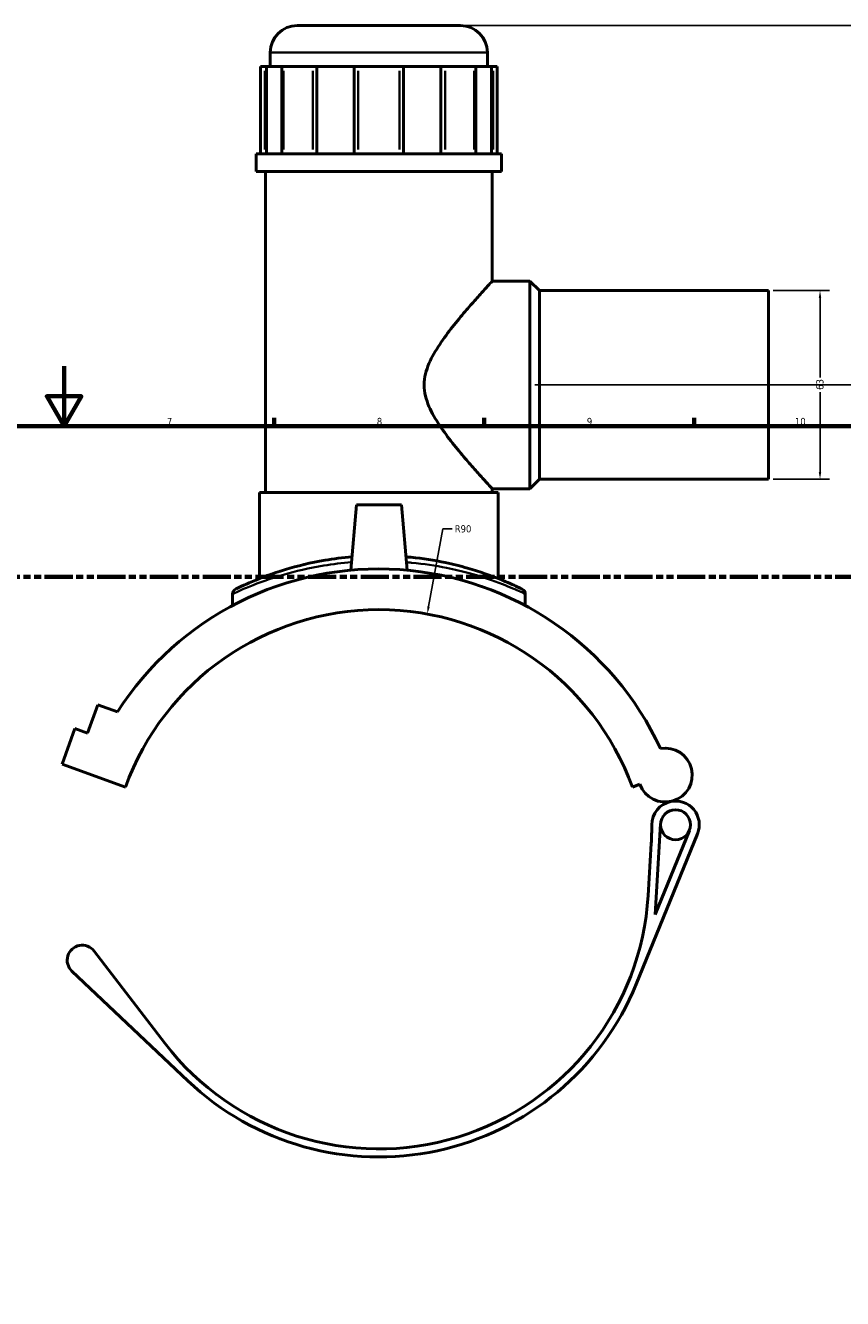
# Model space of a CAD drawing. Header units: millimetres. Extents: x -80 to 1310, y -131 to 1558.
# Tile 5 of 8: x 408 to 680, y 283 to 708. Entities that reach past the tile are written whole.
import ezdxf

# ---------------------------------------------------------------- set-up
doc = ezdxf.new("R2010")
doc.units = ezdxf.units.MM
doc.linetypes.add('DOUBLE_DASH_CHAIN', pattern=[1.2403, 0.6614, -0.0827, 0.1654, -0.0827, 0.1654, -0.0827])
for name, color, linetype, lineweight in [('Border (ANSI)', 7, 'Continuous', 70), ('Dimension (ANSI)', 7, 'Continuous', 25), ('Section Line (ANSI)', 7, 'DOUBLE_DASH_CHAIN', 70), ('Visible (ANSI)', 7, 'Continuous', 50), ('Visible Narrow (ANSI)', 7, 'Continuous', 35)]:
    doc.layers.add(name, color=color, linetype=linetype, lineweight=lineweight)
doc.styles.add('Note Text (ANSI)', font='tahoma.ttf')
doc.dimstyles.new('Default - mm (ANSI)', dxfattribs={"dimtxt": 2.4, "dimasz": 2.5, "dimexe": 3.175, "dimexo": 1.6002, "dimgap": 0.8, "dimtad": 0, "dimtoh": 1, "dimdec": 0, "dimrnd": 1e-08, "dimzin": 4, "dimdsep": 46, "dimtxsty": 'Note Text (ANSI)', "dimcen": 0.09, "dimdle": 10, "dimclrd": 256, "dimclre": 256, "dimclrt": 5, "dimadec": 1, "dimazin": 1, "dimtfac": 1.27, "dimtofl": 0, "dimtmove": 0, "dimatfit": 3, "dimfxl": 1, "dimtolj": 1, "dimtzin": 4, "dimlwd": -1, "dimlwe": -1, "dimarcsym": 0})

# ---------------------------------------------------------------- blocks, each defined once
blk = doc.blocks.new('Borders Default Border')
at = {"layer": 'Border (ANSI)'}
for p, q in [((490.58, 574), (490.58, 576.8)), ((560.67, 574), (560.67, 576.8)), ((630.75, 574), (630.75, 576.8))]:
    blk.add_line(p, q, dxfattribs=at)
at = {"layer": 'Border (ANSI)', "flags": 128}
for points in [[(420.5, 594), (420.5, 574), (414.73, 584), (426.27, 584), (420.5, 574)], [(20, 20), (20, 574), (821, 574), (821, 20), (20, 20)]]:
    blk.add_lwpolyline(points, dxfattribs=at)
at = {"layer": 'Border (ANSI)', "color": 5, "true_color": 0x0000ff, "char_height": 2.4, "attachment_point": 7, "style": 'Note Text (ANSI)'}
for s, insert in [('7', (454.8, 574.4)), ('8', (524.84, 574.35)), ('9', (594.92, 574.35)), ('10', (664.35, 574.35))]:
    blk.add_mtext(s, dxfattribs=dict(at, insert=insert))
blk = doc.blocks.new('2dTransSection0')
at = {"layer": 'Section Line (ANSI)', "linetype": 'DOUBLE_DASH_CHAIN', "ltscale": 14.180482}
blk.add_line((220.52, 523.78), (828, 523.78), dxfattribs=at)
blk = doc.blocks.new('*D7')
at = {"layer": 'Defpoints', "color": 0, "transparency": 16777216}
for p in [(541.67, 511.32), (525.54, 422.78)]:
    blk.add_point(p, dxfattribs=at)
at = {"layer": 'Dimension (ANSI)', "transparency": 16777216}
for p, q in [((546.85, 539.72), (542.12, 513.78)), ((550.03, 539.72), (546.85, 539.72))]:
    blk.add_line(p, q, dxfattribs=at)
blk.add_solid([(541.71, 513.85), (542.53, 513.7), (541.67, 511.32)], dxfattribs=at)
at = {"layer": 'Dimension (ANSI)', "color": 5, "transparency": 16777216, "insert": (550.83, 540.97), "char_height": 2.4, "attachment_point": 1, "style": 'Note Text (ANSI)'}
blk.add_mtext('\\A1;R90', dxfattribs=at)
blk = doc.blocks.new('*D8')
at = {"layer": 'Defpoints', "color": 0, "transparency": 16777216}
for p in [(655.54, 619.28), (655.54, 556.28), (672.73, 556.28)]:
    blk.add_point(p, dxfattribs=at)
at = {"layer": 'Dimension (ANSI)', "transparency": 16777216}
for p, q in [((657.14, 619.28), (675.9, 619.28)), ((672.73, 616.78), (672.73, 590.22)), ((672.73, 558.78), (672.73, 585.34)), ((657.14, 556.28), (675.9, 556.28))]:
    blk.add_line(p, q, dxfattribs=at)
for points in [[(672.31, 616.78), (673.14, 616.78), (672.73, 619.28)], [(672.31, 558.78), (673.14, 558.78), (672.73, 556.28)]]:
    blk.add_solid(points, dxfattribs=at)
at = {"layer": 'Dimension (ANSI)', "color": 5, "transparency": 16777216, "insert": (671.48, 586.14), "char_height": 2.4, "attachment_point": 1, "rotation": 90, "style": 'Note Text (ANSI)'}
blk.add_mtext('\\A1;63', dxfattribs=at)
blk = doc.blocks.new('*D10')
at = {"layer": 'Defpoints', "color": 0, "transparency": 16777216}
for p in [(552.76, 707.78), (735.94, 707.78), (575.94, 587.78)]:
    blk.add_point(p, dxfattribs=at)
at = {"layer": 'Dimension (ANSI)', "transparency": 16777216}
for p, q in [((554.36, 707.78), (739.11, 707.78)), ((735.94, 705.28), (735.94, 652.53)), ((735.94, 590.28), (735.94, 646.02)), ((577.54, 587.78), (739.11, 587.78))]:
    blk.add_line(p, q, dxfattribs=at)
for points in [[(735.52, 705.28), (736.35, 705.28), (735.94, 707.78)], [(735.52, 590.28), (736.35, 590.28), (735.94, 587.78)]]:
    blk.add_solid(points, dxfattribs=at)
at = {"layer": 'Dimension (ANSI)', "color": 5, "transparency": 16777216, "insert": (734.69, 646.82), "char_height": 2.4, "attachment_point": 1, "rotation": 90, "style": 'Note Text (ANSI)'}
blk.add_mtext('\\A1;120', dxfattribs=at)

msp = doc.modelspace()

# ---------------------------------------------------------------- linework, layer by layer
at = {"layer": 'Visible (ANSI)'}
for p, q in [((498.31, 707.78), (552.76, 707.78)), ((489.31, 694.13), (489.31, 698.78)), ((561.76, 694.13), (561.76, 698.78)), ((486.07, 694.13), (487.44, 694.13)), ((486.07, 694.13), (486.07, 664.88)), ((488, 694.13), (487.44, 694.13)), ((493.17, 694.13), (488, 694.13)), ((488, 694.13), (488, 664.88)), ((493.17, 664.88), (493.17, 694.13)), ((493.73, 694.13), (493.17, 694.13)), ((493.73, 694.13), (503.47, 694.13)), ((504.82, 694.13), (503.47, 694.13)), ((517.29, 694.13), (504.82, 694.13)), ((504.82, 694.13), (504.82, 664.88)), ((517.29, 664.88), (517.29, 694.13)), ((518.65, 694.13), (517.29, 694.13)), ((518.65, 694.13), (532.42, 694.13)), ((533.78, 694.13), (532.42, 694.13)), ((546.25, 694.13), (533.78, 694.13)), ((533.78, 694.13), (533.78, 664.88)), ((546.25, 664.88), (546.25, 694.13)), ((547.6, 694.13), (546.25, 694.13)), ((547.6, 694.13), (557.35, 694.13)), ((557.91, 694.13), (557.35, 694.13)), ((563.07, 694.13), (557.91, 694.13)), ((557.91, 694.13), (557.91, 664.88)), ((563.07, 664.88), (563.07, 694.13)), ((563.63, 694.13), (563.07, 694.13)), ((563.63, 694.13), (565, 694.13)), ((565, 694.13), (565, 664.88)), ((566.49, 664.88), (484.59, 664.88)), ((484.59, 659.03), (484.59, 664.88)), ((566.49, 659.03), (566.49, 664.88)), ((566.49, 659.03), (484.59, 659.03)), ((487.74, 551.93), (487.74, 659.03)), ((563.34, 622.43), (563.34, 659.03)), ((563.34, 622.43), (575.94, 622.43)), ((575.94, 553.13), (575.94, 622.43)), ((579.09, 619.28), (575.94, 622.43)), ((579.09, 556.28), (579.09, 619.28)), ((579.09, 619.28), (655.54, 619.28)), ((655.54, 556.28), (655.54, 619.28)), ((563.34, 551.93), (563.34, 553.13)), ((563.34, 553.13), (575.94, 553.13)), ((579.09, 556.28), (575.94, 553.13)), ((579.09, 556.28), (655.54, 556.28)), ((565.34, 551.93), (485.74, 551.93)), ((485.74, 523.18), (485.74, 551.93)), ((565.34, 523.18), (565.34, 551.93)), ((518.04, 547.78), (516.13, 525.95)), ((533.04, 547.78), (518.04, 547.78)), ((533.04, 547.78), (534.95, 525.95)), ((476.71, 518), (476.71, 514.15)), ((574.36, 518), (574.36, 514.15)), ((428.36, 471.56), (431.81, 481.03)), ((431.81, 481.03), (438.3, 478.66)), ((419.82, 461.25), (424.13, 473.09)), ((424.13, 473.09), (428.36, 471.56)), ((419.82, 461.25), (440.96, 453.56)), ((610.11, 453.56), (612.65, 454.48)), ((611.37, 387.77), (631.85, 437.98)), ((617.7, 411.04), (619.52, 441.28)), ((629.14, 439.09), (617.7, 411.04)), ((616.42, 434.73), (615.37, 417.37)), ((454.1, 368.03), (430.5, 398.82)), ((423.1, 392.15), (461.77, 355.5))]:
    msp.add_line(p, q, dxfattribs=at)
msp.add_circle((624.51, 440.98), 5, dxfattribs=at)
for centre, radius, start, end in [((498.31, 698.78), 9, 90, 180), ((552.76, 698.78), 9, 0, 90), ((525.54, 422.78), 103.6, 24.912, 147.3545), ((478.51, 518), 1.8, 116.2825, 180), ((572.56, 518), 1.8, 0, 63.7175), ((525.54, 422.78), 90, 20, 160), ((621.1, 457.56), 9, 200, 100.2799), ((624.51, 440.98), 7.93, 101.6021, 180.4925), ((624.51, 440.98), 7.93, 337.8106, 101.6021), ((526.58, 440.13), 90, 356.5564, 0.4925), ((525.54, 422.78), 90, 217.4683, 356.5564), ((426.54, 395.78), 5, 37.4683, 226.5347), ((525.54, 422.78), 92.7, 226.5347, 337.8106)]:
    msp.add_arc(centre, radius, start, end, dxfattribs=at)
for points, knots in [([(563.34, 553.13), (563.34, 553.13), (563.11, 553.37), (562.24, 554.33), (561.58, 555.05), (559.93, 556.88), (558.93, 557.99), (556.73, 560.48), (555.53, 561.86), (553, 564.83), (551.57, 566.55), (548.66, 570.23), (547.19, 572.19), (544.46, 576.29), (543.2, 578.41), (541.29, 582.88), (540.64, 585.22), (540.64, 590.34), (541.29, 592.68), (543.2, 597.15), (544.46, 599.27), (547.19, 603.37), (548.66, 605.33), (551.57, 609.01), (553, 610.73), (555.53, 613.7), (556.73, 615.07), (558.93, 617.56), (559.93, 618.68), (561.58, 620.51), (562.24, 621.23), (563.11, 622.19), (563.34, 622.43), (563.34, 622.43)], [5.885067, 5.885067, 5.885067, 5.885067, 6.588338, 6.588338, 7.291609, 7.291609, 7.99488, 7.99488, 8.698151, 8.698151, 9.466147, 9.466147, 10.234142, 10.234142, 11.002138, 11.002138, 11.770133, 11.770133, 12.538129, 12.538129, 13.306124, 13.306124, 14.07412, 14.07412, 14.842116, 14.842116, 15.545387, 15.545387, 16.248658, 16.248658, 16.951929, 16.951929, 17.6552, 17.6552, 17.6552, 17.6552]), ([(516.52, 530.4), (513.45, 530.14), (510.45, 529.76), (502.72, 528.46), (498.24, 527.35), (489.9, 524.83), (486.18, 523.4), (480.36, 520.93), (478.45, 519.97), (477.77, 519.64), (477.71, 519.61), (477.72, 519.61)], [23.321332, 23.321332, 23.321332, 23.321332, 24.245226, 24.245226, 25.806137, 25.806137, 27.574555, 27.574555, 29.502493, 29.502493, 29.905531, 29.905531, 29.905531, 29.905531]), ([(573.36, 519.61), (573.36, 519.61), (572.79, 519.9), (570.44, 521.01), (568.46, 521.92), (562.99, 524.12), (559.33, 525.45), (552.77, 527.31), (550.3, 527.93), (544.09, 529.24), (540.22, 529.85), (535.67, 530.3), (535.11, 530.35), (534.56, 530.4)], [14.952764, 14.952764, 14.952764, 14.952764, 16.194954, 16.194954, 17.637789, 17.637789, 19.269368, 19.269368, 20.153259, 20.153259, 21.369426, 21.369426, 21.536951, 21.536951, 21.536951, 21.536951])]:
    msp.add_open_spline(points, degree=3, knots=knots, dxfattribs=at)
at = {"layer": 'Visible Narrow (ANSI)'}
for p, q in [((561.31, 698.78), (489.76, 698.78)), ((487.44, 666.34), (487.44, 692.66)), ((493.73, 692.66), (493.73, 666.34)), ((503.47, 666.34), (503.47, 692.66)), ((518.65, 692.66), (518.65, 666.34)), ((532.42, 666.34), (532.42, 692.66)), ((547.6, 692.66), (547.6, 666.34)), ((557.35, 666.34), (557.35, 692.66)), ((563.63, 692.66), (563.63, 666.34))]:
    msp.add_line(p, q, dxfattribs=at)
msp.add_arc((572.56, 518), 1.8, 3.1859, 60.5317, dxfattribs=at)
for points, knots in [([(476.71, 518), (476.71, 518), (476.77, 518.03), (477.46, 518.35), (479.42, 519.3), (485.35, 521.72), (489.15, 523.13), (497.67, 525.61), (502.24, 526.69), (510.14, 527.98), (513.22, 528.35), (516.36, 528.61)], [-29.905531, -29.905531, -29.905531, -29.905531, -29.502493, -29.502493, -27.574555, -27.574555, -25.806137, -25.806137, -24.245226, -24.245226, -23.31814, -23.31814, -23.31814, -23.31814]), ([(534.71, 528.61), (535.29, 528.56), (535.87, 528.51), (540.53, 528.07), (544.48, 527.46), (550.82, 526.18), (553.34, 525.57), (560.03, 523.74), (563.77, 522.43), (569.36, 520.27), (571.38, 519.37), (573.79, 518.28), (574.36, 518), (574.36, 518)], [-21.540143, -21.540143, -21.540143, -21.540143, -21.369426, -21.369426, -20.153259, -20.153259, -19.269368, -19.269368, -17.637789, -17.637789, -16.194954, -16.194954, -14.952764, -14.952764, -14.952764, -14.952764])]:
    msp.add_open_spline(points, degree=3, knots=knots, dxfattribs=at)

# ---------------------------------------------------------------- block references
msp.add_blockref('Borders Default Border', (0, 0))
at = {"layer": 'Section Line (ANSI)'}
msp.add_blockref('2dTransSection0', (0, 0), dxfattribs=at)

# ---------------------------------------------------------------- dimensions: what is measured, and where the dimension line sits
at = {"layer": 'Dimension (ANSI)'}
for base, p1, p2, angle, picture, middle in [((735.94, 707.78), (575.94, 587.78), (552.76, 707.78), 90, '*D10', (735.94, 649.28)), ((672.73, 556.28), (655.54, 619.28), (655.54, 556.28), 270, '*D8', (672.73, 587.78))]:
    dim = msp.add_linear_dim(base=base, p1=p1, p2=p2, angle=angle, dimstyle='Default - mm (ANSI)', override={"dimgap": 0.8, "dimtoh": 0, "dimdec": 0, "dimtol": 0, "dimlim": 0, "dimtp": 0, "dimtm": 0, "dimtdec": 2, "dimatfit": 1}, dxfattribs=at)
    dim.commit()
    dim.dimension.update_dxf_attribs({"geometry": picture, "text_midpoint": middle, "dimtype": 160})
dim = msp.add_radius_dim(center=(525.54, 422.78), mpoint=(541.67, 511.32), dimstyle='Default - mm (ANSI)', override={"dimgap": 0.8, "dimtih": 1, "dimdec": 0, "dimlfac": 1, "dimcen": 0, "dimtol": 0, "dimlim": 0, "dimtp": 0, "dimtm": 0, "dimtdec": 2}, dxfattribs=at)
dim.commit()
dim.dimension.update_dxf_attribs({"geometry": '*D7', "text_midpoint": (553.47, 539.72), "dimtype": 164})

doc.saveas('drawing.dxf')
